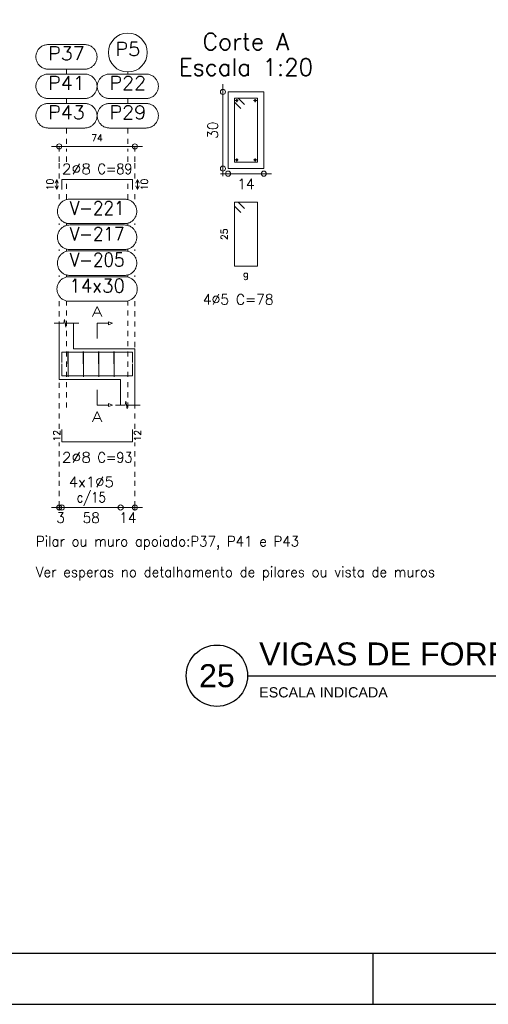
# Model space of a CAD drawing. Header units: millimetres. Extents: x -80 to 444, y 0 to 170.
# Tile 99 of 133: x 297 to 306, y 0 to 19. Entities that reach past the tile are written whole.
import ezdxf
from ezdxf.enums import TextEntityAlignment as Align

# ---------------------------------------------------------------- set-up
doc = ezdxf.new("R2010")
doc.units = ezdxf.units.MM
doc.linetypes.add('CYPE_PUNTO', pattern=[0.075, 0, -0.075])
for name, color, linetype, lineweight in [('ARM_COMPRIMENTOS', 3, 'Continuous', 0), ('ARM_DENTRO_VIGA', 4, 'Continuous', 15), ('ARM_ESTRIBOS', 3, 'Continuous', 0), ('ARM_TEXTOS', 3, 'Continuous', 0), ('COT_COTAS', 3, 'Continuous', 0), ('COT_EST', 3, 'Continuous', 0), ('COT_LIN_APOIOS', 2, 'CYPE_PUNTO', 0), ('COT_LIN_AUX_COTA', 2, 'CYPE_PUNTO', 0), ('MARCAS_PLANTA', 3, 'Continuous', 0), ('REF_ESCALA', 3, 'Continuous', 0), ('REF_NOME', 3, 'Continuous', 0), ('REF_REFERENCIA', 3, 'Continuous', 0), ('SEC_CONTORNOS', 2, 'Continuous', 9), ('SEC_DIM_VIGA', 3, 'Continuous', 0), ('TEXTO_REF_NOME', 3, 'Continuous', 0), ('TEXTO_REF_REFERENCIA', 3, 'Continuous', 0), ('TXT_COMP', 3, 'Continuous', 0), ('TXT_EST', 3, 'Continuous', 0)]:
    doc.layers.add(name, color=color, linetype=linetype, lineweight=lineweight)
doc.styles.add('CYPETXT', font='romans', dxfattribs={"height": 0.2})
doc.styles.get("Standard").update_dxf_attribs({"font": 'arial.ttf'})

msp = doc.modelspace()

# ---------------------------------------------------------------- linework, layer by layer
at = {"color": 2}
msp.add_line((301.6404, 6.429), (310.9934, 6.429), dxfattribs=at)
at = {"color": 1}
msp.add_line((304.1, 0), (304.1, 1), dxfattribs=at)
at = {"color": 2}
msp.add_lwpolyline([(270, 59.4), (270, 0), (354.1, 0), (354.1, 59.4)], close=True, dxfattribs=at)
at = {"color": 6}
msp.add_lwpolyline([(272.5, 58.4), (272.5, 1), (353.1, 1), (353.1, 58.4)], close=True, dxfattribs=at)
at = {"color": 2}
msp.add_circle((301.0404, 6.429), 0.6, dxfattribs=at)
at = {"layer": 'ARM_COMPRIMENTOS'}
for p, q in [((297.908, 16.1383), (297.878, 16.0633)), ((297.908, 15.9383), (297.878, 16.0133)), ((297.908, 16.1383), (297.938, 16.0633)), ((297.908, 15.9383), (297.908, 16.1383)), ((297.908, 15.9383), (297.938, 16.0133)), ((299.488, 16.1383), (299.458, 16.0633)), ((299.488, 15.9383), (299.458, 16.0133)), ((299.488, 16.1383), (299.518, 16.0633)), ((299.488, 16.1383), (299.488, 15.9383)), ((299.488, 15.9383), (299.518, 16.0133))]:
    msp.add_line(p, q, dxfattribs=at)
at = {"layer": 'ARM_DENTRO_VIGA'}
for p, q in [((301.3985, 17.68), (301.4585, 17.68)), ((301.4285, 17.71), (301.4285, 17.65)), ((301.7585, 17.68), (301.8185, 17.68)), ((301.7885, 17.71), (301.7885, 17.65)), ((301.3985, 16.52), (301.4585, 16.52)), ((301.4285, 16.55), (301.4285, 16.49)), ((301.7585, 16.52), (301.8185, 16.52)), ((301.7885, 16.55), (301.7885, 16.49))]:
    msp.add_line(p, q, dxfattribs=at)
for points in [[(298.008, 15.9383), (298.008, 16.1383), (299.388, 16.1383), (299.388, 15.9383)], [(298.008, 12.556), (298.008, 12.756), (299.388, 12.756), (299.388, 12.556)], [(298.008, 12.532), (298.008, 12.292), (299.388, 12.292), (299.388, 12.532)], [(298.008, 11.244), (298.008, 11.004), (299.388, 11.004), (299.388, 11.244)]]:
    msp.add_lwpolyline(points, dxfattribs=at)
for centre in [(301.4285, 17.68), (301.7885, 17.68), (301.4285, 16.52), (301.7885, 16.52)]:
    msp.add_circle(centre, 0.02, dxfattribs=at)
at = {"layer": 'ARM_ESTRIBOS'}
for points in [[(301.581, 17.6025), (301.4585, 17.725), (301.3835, 17.725), (301.3835, 16.475), (301.8335, 16.475), (301.8335, 17.725), (301.3835, 17.725), (301.3835, 17.65), (301.506, 17.5275)], [(301.581, 15.5675), (301.4585, 15.69), (301.3835, 15.69), (301.3835, 14.44), (301.8335, 14.44), (301.8335, 15.69), (301.3835, 15.69), (301.3835, 15.615), (301.506, 15.4925)], [(298.134, 12.725), (298.134, 12.774), (298.129, 12.274), (298.124, 12.774), (298.124, 12.744), (298.124, 12.695)], [(298.434, 12.725), (298.434, 12.774), (298.429, 12.274), (298.424, 12.774), (298.424, 12.744), (298.424, 12.695)], [(298.734, 12.725), (298.734, 12.774), (298.729, 12.274), (298.724, 12.774), (298.724, 12.744), (298.724, 12.695)], [(299.034, 12.725), (299.034, 12.774), (299.029, 12.274), (299.024, 12.774), (299.024, 12.744), (299.024, 12.695)]]:
    msp.add_lwpolyline(points, dxfattribs=at)
at = {"layer": 'COT_COTAS'}
msp.add_line((297.808, 16.7833), (299.588, 16.7833), dxfattribs=at)
for centre in [(297.958, 16.7833), (299.438, 16.7833)]:
    msp.add_circle(centre, 0.05, dxfattribs=at)
at = {"layer": 'COT_EST'}
msp.add_lwpolyline([(297.808, 9.719), (298.008, 9.719), (299.158, 9.719), (299.588, 9.719)], dxfattribs=at)
for centre in [(297.958, 9.719), (298.008, 9.719), (299.158, 9.719), (299.438, 9.719)]:
    msp.add_circle(centre, 0.05, dxfattribs=at)
at = {"layer": 'COT_LIN_APOIOS'}
for p, q in [((297.958, 15.752), (297.958, 15.9233)), ((299.438, 15.752), (299.438, 15.9233)), ((297.958, 15.246), (297.958, 15.272)), ((299.438, 15.246), (299.438, 15.272)), ((297.958, 14.74), (297.958, 14.766)), ((299.438, 14.74), (299.438, 14.766)), ((297.958, 14.234), (297.958, 14.26)), ((299.438, 14.234), (299.438, 14.26)), ((297.958, 11.259), (297.958, 13.754)), ((299.438, 11.259), (299.438, 13.754))]:
    msp.add_line(p, q, dxfattribs=at)
for points in [[(297.958, 16.1533), (297.958, 16.4833), (297.958, 16.7583), (297.958, 16.7833)], [(299.438, 16.1533), (299.438, 16.4833), (299.438, 16.7583), (299.438, 16.7833)], [(297.958, 9.659), (297.958, 9.694), (297.958, 9.744), (297.958, 10.319), (297.958, 10.989)], [(299.438, 9.659), (299.438, 9.694), (299.438, 9.744), (299.438, 10.319), (299.438, 10.989)]]:
    msp.add_lwpolyline(points, dxfattribs=at)
at = {"layer": 'COT_LIN_AUX_COTA'}
for p, q in [((298.098, 18.1993), (298.098, 18.2953)), ((299.298, 18.1993), (299.298, 18.2391)), ((298.098, 17.6233), (298.098, 17.7193)), ((299.298, 17.6233), (299.298, 17.7193)), ((298.098, 16.4833), (298.098, 16.7333)), ((299.298, 16.4833), (299.298, 16.7333)), ((298.098, 15.752), (298.098, 16.0633)), ((299.298, 15.752), (299.298, 16.0633)), ((298.098, 15.246), (298.098, 15.272)), ((299.298, 15.246), (299.298, 15.272)), ((298.098, 14.74), (298.098, 14.766)), ((299.298, 14.74), (299.298, 14.766)), ((298.098, 14.234), (298.098, 14.26)), ((299.298, 14.234), (299.298, 14.26)), ((298.098, 11.674), (298.098, 13.754)), ((299.298, 11.674), (299.298, 13.754))]:
    msp.add_line(p, q, dxfattribs=at)
for points in [[(298.098, 16.8333), (298.098, 17.0433), (298.098, 17.1433)], [(299.298, 16.8333), (299.298, 17.0433), (299.298, 17.1433)]]:
    msp.add_lwpolyline(points, dxfattribs=at)
at = {"layer": 'MARCAS_PLANTA'}
for points in [[(298.698, 13.024), (298.698, 13.324), (298.923, 13.324), (298.923, 13.354), (298.998, 13.324), (298.923, 13.294), (298.923, 13.324)], [(298.698, 12.024), (298.698, 11.724), (298.923, 11.724), (298.923, 11.754), (298.998, 11.724), (298.923, 11.694), (298.923, 11.724)]]:
    msp.add_lwpolyline(points, dxfattribs=at)
at = {"layer": 'REF_NOME'}
for points in [[(299.234, 15.752), (299.25, 15.7515), (299.266, 15.7499), (299.2818, 15.7472), (299.2974, 15.7435), (299.3127, 15.7387), (299.3277, 15.733), (299.3422, 15.7262), (299.3563, 15.7185), (299.3698, 15.7099), (299.3827, 15.7004), (299.395, 15.69), (299.4065, 15.6789), (299.4173, 15.667), (299.4272, 15.6544), (299.4363, 15.6412), (299.4445, 15.6274), (299.4517, 15.6131), (299.458, 15.5983), (299.4632, 15.5831), (299.4675, 15.5677), (299.4707, 15.5519), (299.4728, 15.5361), (299.4739, 15.52), (299.4739, 15.504), (299.4728, 15.488), (299.4707, 15.4721), (299.4675, 15.4564), (299.4632, 15.4409), (299.458, 15.4258), (299.4517, 15.411), (299.4445, 15.3967), (299.4363, 15.3829), (299.4272, 15.3697), (299.4173, 15.3571), (299.4065, 15.3452), (299.395, 15.334), (299.3827, 15.3237), (299.3698, 15.3142), (299.3563, 15.3055), (299.3422, 15.2978), (299.3277, 15.2911), (299.3127, 15.2853), (299.2974, 15.2806), (299.2818, 15.2768), (299.266, 15.2742), (299.25, 15.2726), (299.234, 15.272), (298.162, 15.272), (298.146, 15.2726), (298.13, 15.2742), (298.1142, 15.2768), (298.0986, 15.2806), (298.0833, 15.2853), (298.0683, 15.2911), (298.0538, 15.2978), (298.0397, 15.3055), (298.0262, 15.3142), (298.0133, 15.3237), (298.001, 15.334), (297.9895, 15.3452), (297.9787, 15.3571), (297.9688, 15.3697), (297.9597, 15.3829), (297.9515, 15.3967), (297.9443, 15.411), (297.938, 15.4258), (297.9328, 15.4409), (297.9285, 15.4564), (297.9253, 15.4721), (297.9232, 15.488), (297.9221, 15.504), (297.9221, 15.52), (297.9232, 15.5361), (297.9253, 15.5519), (297.9285, 15.5677), (297.9328, 15.5831), (297.938, 15.5983), (297.9443, 15.6131), (297.9515, 15.6274), (297.9597, 15.6412), (297.9688, 15.6544), (297.9787, 15.667), (297.9895, 15.6789), (298.001, 15.69), (298.0133, 15.7004), (298.0262, 15.7099), (298.0397, 15.7185), (298.0538, 15.7262), (298.0683, 15.733), (298.0833, 15.7387), (298.0986, 15.7435), (298.1142, 15.7472), (298.13, 15.7499), (298.146, 15.7515), (298.162, 15.752), (299.234, 15.752)], [(299.234, 15.246), (299.25, 15.2455), (299.266, 15.2439), (299.2818, 15.2412), (299.2974, 15.2375), (299.3127, 15.2327), (299.3277, 15.227), (299.3422, 15.2202), (299.3563, 15.2125), (299.3698, 15.2039), (299.3827, 15.1944), (299.395, 15.184), (299.4065, 15.1729), (299.4173, 15.161), (299.4272, 15.1484), (299.4363, 15.1352), (299.4445, 15.1214), (299.4517, 15.1071), (299.458, 15.0923), (299.4632, 15.0771), (299.4675, 15.0617), (299.4707, 15.0459), (299.4728, 15.0301), (299.4739, 15.014), (299.4739, 14.998), (299.4728, 14.982), (299.4707, 14.9661), (299.4675, 14.9504), (299.4632, 14.9349), (299.458, 14.9198), (299.4517, 14.905), (299.4445, 14.8907), (299.4363, 14.8769), (299.4272, 14.8637), (299.4173, 14.8511), (299.4065, 14.8392), (299.395, 14.828), (299.3827, 14.8177), (299.3698, 14.8082), (299.3563, 14.7995), (299.3422, 14.7918), (299.3277, 14.7851), (299.3127, 14.7793), (299.2974, 14.7746), (299.2818, 14.7708), (299.266, 14.7682), (299.25, 14.7666), (299.234, 14.766), (298.162, 14.766), (298.146, 14.7666), (298.13, 14.7682), (298.1142, 14.7708), (298.0986, 14.7746), (298.0833, 14.7793), (298.0683, 14.7851), (298.0538, 14.7918), (298.0397, 14.7995), (298.0262, 14.8082), (298.0133, 14.8177), (298.001, 14.828), (297.9895, 14.8392), (297.9787, 14.8511), (297.9688, 14.8637), (297.9597, 14.8769), (297.9515, 14.8907), (297.9443, 14.905), (297.938, 14.9198), (297.9328, 14.9349), (297.9285, 14.9504), (297.9253, 14.9661), (297.9232, 14.982), (297.9221, 14.998), (297.9221, 15.014), (297.9232, 15.0301), (297.9253, 15.0459), (297.9285, 15.0617), (297.9328, 15.0771), (297.938, 15.0923), (297.9443, 15.1071), (297.9515, 15.1214), (297.9597, 15.1352), (297.9688, 15.1484), (297.9787, 15.161), (297.9895, 15.1729), (298.001, 15.184), (298.0133, 15.1944), (298.0262, 15.2039), (298.0397, 15.2125), (298.0538, 15.2202), (298.0683, 15.227), (298.0833, 15.2327), (298.0986, 15.2375), (298.1142, 15.2412), (298.13, 15.2439), (298.146, 15.2455), (298.162, 15.246), (299.234, 15.246)], [(299.234, 14.74), (299.25, 14.7395), (299.266, 14.7379), (299.2818, 14.7352), (299.2974, 14.7315), (299.3127, 14.7267), (299.3277, 14.721), (299.3422, 14.7142), (299.3563, 14.7065), (299.3698, 14.6979), (299.3827, 14.6884), (299.395, 14.678), (299.4065, 14.6669), (299.4173, 14.655), (299.4272, 14.6424), (299.4363, 14.6292), (299.4445, 14.6154), (299.4517, 14.6011), (299.458, 14.5863), (299.4632, 14.5711), (299.4675, 14.5557), (299.4707, 14.5399), (299.4728, 14.5241), (299.4739, 14.508), (299.4739, 14.492), (299.4728, 14.476), (299.4707, 14.4601), (299.4675, 14.4444), (299.4632, 14.4289), (299.458, 14.4138), (299.4517, 14.399), (299.4445, 14.3847), (299.4363, 14.3709), (299.4272, 14.3577), (299.4173, 14.3451), (299.4065, 14.3332), (299.395, 14.322), (299.3827, 14.3117), (299.3698, 14.3022), (299.3563, 14.2935), (299.3422, 14.2858), (299.3277, 14.2791), (299.3127, 14.2733), (299.2974, 14.2686), (299.2818, 14.2648), (299.266, 14.2622), (299.25, 14.2606), (299.234, 14.26), (298.162, 14.26), (298.146, 14.2606), (298.13, 14.2622), (298.1142, 14.2648), (298.0986, 14.2686), (298.0833, 14.2733), (298.0683, 14.2791), (298.0538, 14.2858), (298.0397, 14.2935), (298.0262, 14.3022), (298.0133, 14.3117), (298.001, 14.322), (297.9895, 14.3332), (297.9787, 14.3451), (297.9688, 14.3577), (297.9597, 14.3709), (297.9515, 14.3847), (297.9443, 14.399), (297.938, 14.4138), (297.9328, 14.4289), (297.9285, 14.4444), (297.9253, 14.4601), (297.9232, 14.476), (297.9221, 14.492), (297.9221, 14.508), (297.9232, 14.5241), (297.9253, 14.5399), (297.9285, 14.5557), (297.9328, 14.5711), (297.938, 14.5863), (297.9443, 14.6011), (297.9515, 14.6154), (297.9597, 14.6292), (297.9688, 14.6424), (297.9787, 14.655), (297.9895, 14.6669), (298.001, 14.678), (298.0133, 14.6884), (298.0262, 14.6979), (298.0397, 14.7065), (298.0538, 14.7142), (298.0683, 14.721), (298.0833, 14.7267), (298.0986, 14.7315), (298.1142, 14.7352), (298.13, 14.7379), (298.146, 14.7395), (298.162, 14.74), (299.234, 14.74)], [(299.244, 14.234), (299.26, 14.2335), (299.276, 14.2319), (299.2918, 14.2292), (299.3074, 14.2255), (299.3227, 14.2207), (299.3377, 14.215), (299.3522, 14.2082), (299.3663, 14.2005), (299.3798, 14.1919), (299.3927, 14.1824), (299.405, 14.172), (299.4165, 14.1609), (299.4273, 14.149), (299.4372, 14.1364), (299.4463, 14.1232), (299.4545, 14.1094), (299.4617, 14.0951), (299.468, 14.0803), (299.4732, 14.0651), (299.4775, 14.0497), (299.4807, 14.0339), (299.4828, 14.0181), (299.4839, 14.002), (299.4839, 13.986), (299.4828, 13.97), (299.4807, 13.9541), (299.4775, 13.9384), (299.4732, 13.9229), (299.468, 13.9078), (299.4617, 13.893), (299.4545, 13.8787), (299.4463, 13.8649), (299.4372, 13.8517), (299.4273, 13.8391), (299.4165, 13.8272), (299.405, 13.816), (299.3927, 13.8057), (299.3798, 13.7962), (299.3663, 13.7875), (299.3522, 13.7798), (299.3377, 13.7731), (299.3227, 13.7673), (299.3074, 13.7626), (299.2918, 13.7588), (299.276, 13.7562), (299.26, 13.7546), (299.244, 13.754), (298.152, 13.754), (298.136, 13.7546), (298.12, 13.7562), (298.1042, 13.7588), (298.0886, 13.7626), (298.0733, 13.7673), (298.0583, 13.7731), (298.0438, 13.7798), (298.0297, 13.7875), (298.0162, 13.7962), (298.0033, 13.8057), (297.991, 13.816), (297.9795, 13.8272), (297.9687, 13.8391), (297.9588, 13.8517), (297.9497, 13.8649), (297.9415, 13.8787), (297.9343, 13.893), (297.928, 13.9078), (297.9228, 13.9229), (297.9185, 13.9384), (297.9153, 13.9541), (297.9132, 13.97), (297.9121, 13.986), (297.9121, 14.002), (297.9132, 14.0181), (297.9153, 14.0339), (297.9185, 14.0497), (297.9228, 14.0651), (297.928, 14.0803), (297.9343, 14.0951), (297.9415, 14.1094), (297.9497, 14.1232), (297.9588, 14.1364), (297.9687, 14.149), (297.9795, 14.1609), (297.991, 14.172), (298.0033, 14.1824), (298.0162, 14.1919), (298.0297, 14.2005), (298.0438, 14.2082), (298.0583, 14.215), (298.0733, 14.2207), (298.0886, 14.2255), (298.1042, 14.2292), (298.12, 14.2319), (298.136, 14.2335), (298.152, 14.234), (299.244, 14.234)]]:
    msp.add_lwpolyline(points, close=True, dxfattribs=at)
at = {"layer": 'REF_REFERENCIA'}
for points in [[(298.456, 18.7753), (298.472, 18.7747), (298.488, 18.7731), (298.5038, 18.7705), (298.5194, 18.7668), (298.5347, 18.762), (298.5497, 18.7562), (298.5642, 18.7495), (298.5783, 18.7418), (298.5918, 18.7331), (298.6047, 18.7236), (298.617, 18.7133), (298.6285, 18.7021), (298.6393, 18.6902), (298.6492, 18.6776), (298.6583, 18.6644), (298.6665, 18.6506), (298.6737, 18.6363), (298.68, 18.6215), (298.6852, 18.6064), (298.6895, 18.5909), (298.6927, 18.5752), (298.6948, 18.5593), (298.6959, 18.5433), (298.6959, 18.5273), (298.6948, 18.5113), (298.6927, 18.4954), (298.6895, 18.4796), (298.6852, 18.4642), (298.68, 18.449), (298.6737, 18.4343), (298.6665, 18.4199), (298.6583, 18.4061), (298.6492, 18.3929), (298.6393, 18.3803), (298.6285, 18.3684), (298.617, 18.3573), (298.6047, 18.3469), (298.5918, 18.3374), (298.5783, 18.3288), (298.5642, 18.3211), (298.5497, 18.3143), (298.5347, 18.3086), (298.5194, 18.3038), (298.5038, 18.3001), (298.488, 18.2974), (298.472, 18.2958), (298.456, 18.2953), (297.74, 18.2953), (297.724, 18.2958), (297.708, 18.2974), (297.6922, 18.3001), (297.6766, 18.3038), (297.6613, 18.3086), (297.6463, 18.3143), (297.6318, 18.3211), (297.6177, 18.3288), (297.6042, 18.3374), (297.5913, 18.3469), (297.579, 18.3573), (297.5675, 18.3684), (297.5567, 18.3803), (297.5468, 18.3929), (297.5377, 18.4061), (297.5295, 18.4199), (297.5223, 18.4343), (297.516, 18.449), (297.5108, 18.4642), (297.5065, 18.4796), (297.5033, 18.4954), (297.5012, 18.5113), (297.5001, 18.5273), (297.5001, 18.5433), (297.5012, 18.5593), (297.5033, 18.5752), (297.5065, 18.5909), (297.5108, 18.6064), (297.516, 18.6215), (297.5223, 18.6363), (297.5295, 18.6506), (297.5377, 18.6644), (297.5468, 18.6776), (297.5567, 18.6902), (297.5675, 18.7021), (297.579, 18.7133), (297.5913, 18.7236), (297.6042, 18.7331), (297.6177, 18.7418), (297.6318, 18.7495), (297.6463, 18.7562), (297.6613, 18.762), (297.6766, 18.7668), (297.6922, 18.7705), (297.708, 18.7731), (297.724, 18.7747), (297.74, 18.7753), (298.456, 18.7753)], [(298.456, 18.1993), (298.472, 18.1987), (298.488, 18.1971), (298.5038, 18.1945), (298.5194, 18.1908), (298.5347, 18.186), (298.5497, 18.1802), (298.5642, 18.1735), (298.5783, 18.1658), (298.5918, 18.1571), (298.6047, 18.1476), (298.617, 18.1373), (298.6285, 18.1261), (298.6393, 18.1142), (298.6492, 18.1016), (298.6583, 18.0884), (298.6665, 18.0746), (298.6737, 18.0603), (298.68, 18.0455), (298.6852, 18.0304), (298.6895, 18.0149), (298.6927, 17.9992), (298.6948, 17.9833), (298.6959, 17.9673), (298.6959, 17.9513), (298.6948, 17.9353), (298.6927, 17.9194), (298.6895, 17.9036), (298.6852, 17.8882), (298.68, 17.873), (298.6737, 17.8583), (298.6665, 17.8439), (298.6583, 17.8301), (298.6492, 17.8169), (298.6393, 17.8043), (298.6285, 17.7924), (298.617, 17.7813), (298.6047, 17.7709), (298.5918, 17.7614), (298.5783, 17.7528), (298.5642, 17.7451), (298.5497, 17.7383), (298.5347, 17.7326), (298.5194, 17.7278), (298.5038, 17.7241), (298.488, 17.7214), (298.472, 17.7198), (298.456, 17.7193), (297.74, 17.7193), (297.724, 17.7198), (297.708, 17.7214), (297.6922, 17.7241), (297.6766, 17.7278), (297.6613, 17.7326), (297.6463, 17.7383), (297.6318, 17.7451), (297.6177, 17.7528), (297.6042, 17.7614), (297.5913, 17.7709), (297.579, 17.7813), (297.5675, 17.7924), (297.5567, 17.8043), (297.5468, 17.8169), (297.5377, 17.8301), (297.5295, 17.8439), (297.5223, 17.8583), (297.516, 17.873), (297.5108, 17.8882), (297.5065, 17.9036), (297.5033, 17.9194), (297.5012, 17.9353), (297.5001, 17.9513), (297.5001, 17.9673), (297.5012, 17.9833), (297.5033, 17.9992), (297.5065, 18.0149), (297.5108, 18.0304), (297.516, 18.0455), (297.5223, 18.0603), (297.5295, 18.0746), (297.5377, 18.0884), (297.5468, 18.1016), (297.5567, 18.1142), (297.5675, 18.1261), (297.579, 18.1373), (297.5913, 18.1476), (297.6042, 18.1571), (297.6177, 18.1658), (297.6318, 18.1735), (297.6463, 18.1802), (297.6613, 18.186), (297.6766, 18.1908), (297.6922, 18.1945), (297.708, 18.1971), (297.724, 18.1987), (297.74, 18.1993), (298.456, 18.1993)], [(299.656, 18.1993), (299.672, 18.1987), (299.688, 18.1971), (299.7038, 18.1945), (299.7194, 18.1908), (299.7347, 18.186), (299.7497, 18.1802), (299.7642, 18.1735), (299.7783, 18.1658), (299.7918, 18.1571), (299.8047, 18.1476), (299.817, 18.1373), (299.8285, 18.1261), (299.8393, 18.1142), (299.8492, 18.1016), (299.8583, 18.0884), (299.8665, 18.0746), (299.8737, 18.0603), (299.88, 18.0455), (299.8852, 18.0304), (299.8895, 18.0149), (299.8927, 17.9992), (299.8948, 17.9833), (299.8959, 17.9673), (299.8959, 17.9513), (299.8948, 17.9353), (299.8927, 17.9194), (299.8895, 17.9036), (299.8852, 17.8882), (299.88, 17.873), (299.8737, 17.8583), (299.8665, 17.8439), (299.8583, 17.8301), (299.8492, 17.8169), (299.8393, 17.8043), (299.8285, 17.7924), (299.817, 17.7813), (299.8047, 17.7709), (299.7918, 17.7614), (299.7783, 17.7528), (299.7642, 17.7451), (299.7497, 17.7383), (299.7347, 17.7326), (299.7194, 17.7278), (299.7038, 17.7241), (299.688, 17.7214), (299.672, 17.7198), (299.656, 17.7193), (298.94, 17.7193), (298.924, 17.7198), (298.908, 17.7214), (298.8922, 17.7241), (298.8766, 17.7278), (298.8613, 17.7326), (298.8463, 17.7383), (298.8318, 17.7451), (298.8177, 17.7528), (298.8042, 17.7614), (298.7913, 17.7709), (298.779, 17.7813), (298.7675, 17.7924), (298.7567, 17.8043), (298.7468, 17.8169), (298.7377, 17.8301), (298.7295, 17.8439), (298.7223, 17.8583), (298.716, 17.873), (298.7108, 17.8882), (298.7065, 17.9036), (298.7033, 17.9194), (298.7012, 17.9353), (298.7001, 17.9513), (298.7001, 17.9673), (298.7012, 17.9833), (298.7033, 17.9992), (298.7065, 18.0149), (298.7108, 18.0304), (298.716, 18.0455), (298.7223, 18.0603), (298.7295, 18.0746), (298.7377, 18.0884), (298.7468, 18.1016), (298.7567, 18.1142), (298.7675, 18.1261), (298.779, 18.1373), (298.7913, 18.1476), (298.8042, 18.1571), (298.8177, 18.1658), (298.8318, 18.1735), (298.8463, 18.1802), (298.8613, 18.186), (298.8766, 18.1908), (298.8922, 18.1945), (298.908, 18.1971), (298.924, 18.1987), (298.94, 18.1993), (299.656, 18.1993)], [(298.456, 17.6233), (298.472, 17.6227), (298.488, 17.6211), (298.5038, 17.6185), (298.5194, 17.6148), (298.5347, 17.61), (298.5497, 17.6042), (298.5642, 17.5975), (298.5783, 17.5898), (298.5918, 17.5811), (298.6047, 17.5716), (298.617, 17.5613), (298.6285, 17.5501), (298.6393, 17.5382), (298.6492, 17.5256), (298.6583, 17.5124), (298.6665, 17.4986), (298.6737, 17.4843), (298.68, 17.4695), (298.6852, 17.4544), (298.6895, 17.4389), (298.6927, 17.4232), (298.6948, 17.4073), (298.6959, 17.3913), (298.6959, 17.3753), (298.6948, 17.3593), (298.6927, 17.3434), (298.6895, 17.3276), (298.6852, 17.3122), (298.68, 17.297), (298.6737, 17.2823), (298.6665, 17.2679), (298.6583, 17.2541), (298.6492, 17.2409), (298.6393, 17.2283), (298.6285, 17.2164), (298.617, 17.2053), (298.6047, 17.1949), (298.5918, 17.1854), (298.5783, 17.1768), (298.5642, 17.1691), (298.5497, 17.1623), (298.5347, 17.1566), (298.5194, 17.1518), (298.5038, 17.1481), (298.488, 17.1454), (298.472, 17.1438), (298.456, 17.1433), (297.74, 17.1433), (297.724, 17.1438), (297.708, 17.1454), (297.6922, 17.1481), (297.6766, 17.1518), (297.6613, 17.1566), (297.6463, 17.1623), (297.6318, 17.1691), (297.6177, 17.1768), (297.6042, 17.1854), (297.5913, 17.1949), (297.579, 17.2053), (297.5675, 17.2164), (297.5567, 17.2283), (297.5468, 17.2409), (297.5377, 17.2541), (297.5295, 17.2679), (297.5223, 17.2823), (297.516, 17.297), (297.5108, 17.3122), (297.5065, 17.3276), (297.5033, 17.3434), (297.5012, 17.3593), (297.5001, 17.3753), (297.5001, 17.3913), (297.5012, 17.4073), (297.5033, 17.4232), (297.5065, 17.4389), (297.5108, 17.4544), (297.516, 17.4695), (297.5223, 17.4843), (297.5295, 17.4986), (297.5377, 17.5124), (297.5468, 17.5256), (297.5567, 17.5382), (297.5675, 17.5501), (297.579, 17.5613), (297.5913, 17.5716), (297.6042, 17.5811), (297.6177, 17.5898), (297.6318, 17.5975), (297.6463, 17.6042), (297.6613, 17.61), (297.6766, 17.6148), (297.6922, 17.6185), (297.708, 17.6211), (297.724, 17.6227), (297.74, 17.6233), (298.456, 17.6233)], [(299.656, 17.6233), (299.672, 17.6227), (299.688, 17.6211), (299.7038, 17.6185), (299.7194, 17.6148), (299.7347, 17.61), (299.7497, 17.6042), (299.7642, 17.5975), (299.7783, 17.5898), (299.7918, 17.5811), (299.8047, 17.5716), (299.817, 17.5613), (299.8285, 17.5501), (299.8393, 17.5382), (299.8492, 17.5256), (299.8583, 17.5124), (299.8665, 17.4986), (299.8737, 17.4843), (299.88, 17.4695), (299.8852, 17.4544), (299.8895, 17.4389), (299.8927, 17.4232), (299.8948, 17.4073), (299.8959, 17.3913), (299.8959, 17.3753), (299.8948, 17.3593), (299.8927, 17.3434), (299.8895, 17.3276), (299.8852, 17.3122), (299.88, 17.297), (299.8737, 17.2823), (299.8665, 17.2679), (299.8583, 17.2541), (299.8492, 17.2409), (299.8393, 17.2283), (299.8285, 17.2164), (299.817, 17.2053), (299.8047, 17.1949), (299.7918, 17.1854), (299.7783, 17.1768), (299.7642, 17.1691), (299.7497, 17.1623), (299.7347, 17.1566), (299.7194, 17.1518), (299.7038, 17.1481), (299.688, 17.1454), (299.672, 17.1438), (299.656, 17.1433), (298.94, 17.1433), (298.924, 17.1438), (298.908, 17.1454), (298.8922, 17.1481), (298.8766, 17.1518), (298.8613, 17.1566), (298.8463, 17.1623), (298.8318, 17.1691), (298.8177, 17.1768), (298.8042, 17.1854), (298.7913, 17.1949), (298.779, 17.2053), (298.7675, 17.2164), (298.7567, 17.2283), (298.7468, 17.2409), (298.7377, 17.2541), (298.7295, 17.2679), (298.7223, 17.2823), (298.716, 17.297), (298.7108, 17.3122), (298.7065, 17.3276), (298.7033, 17.3434), (298.7012, 17.3593), (298.7001, 17.3753), (298.7001, 17.3913), (298.7012, 17.4073), (298.7033, 17.4232), (298.7065, 17.4389), (298.7108, 17.4544), (298.716, 17.4695), (298.7223, 17.4843), (298.7295, 17.4986), (298.7377, 17.5124), (298.7468, 17.5256), (298.7567, 17.5382), (298.7675, 17.5501), (298.779, 17.5613), (298.7913, 17.5716), (298.8042, 17.5811), (298.8177, 17.5898), (298.8318, 17.5975), (298.8463, 17.6042), (298.8613, 17.61), (298.8766, 17.6148), (298.8922, 17.6185), (298.908, 17.6211), (298.924, 17.6227), (298.94, 17.6233), (299.656, 17.6233)]]:
    msp.add_lwpolyline(points, close=True, dxfattribs=at)
msp.add_circle((299.298, 18.6195), 0.3805, dxfattribs=at)
at = {"layer": 'SEC_CONTORNOS'}
for p, q in [((298.238, 12.824), (298.238, 13.324)), ((297.958, 12.224), (297.958, 12.824)), ((299.158, 12.824), (299.438, 12.824)), ((299.438, 12.224), (299.438, 12.824)), ((297.958, 12.224), (298.238, 12.224)), ((299.158, 11.724), (299.158, 12.224))]:
    msp.add_line(p, q, dxfattribs=at)
msp.add_lwpolyline([(301.2585, 17.85), (301.2585, 16.35), (301.9585, 16.35), (301.9585, 17.85), (301.2585, 17.85)], close=True, dxfattribs=at)
for points in [[(297.858, 13.324), (298.045, 13.324), (298.0575, 13.399), (298.0825, 13.249), (298.095, 13.324), (298.338, 13.324)], [(297.958, 12.224), (297.958, 12.824), (297.958, 13.324)], [(298.238, 12.824), (299.158, 12.824), (299.438, 12.824)], [(299.438, 11.724), (299.438, 12.224), (299.438, 12.824)], [(297.958, 12.224), (298.238, 12.224), (299.158, 12.224)], [(299.058, 11.724), (299.245, 11.724), (299.2575, 11.799), (299.2825, 11.649), (299.295, 11.724), (299.538, 11.724)]]:
    msp.add_lwpolyline(points, dxfattribs=at)
at = {"layer": 'SEC_DIM_VIGA'}
for p, q in [((301.1585, 18), (301.1585, 16.2)), ((301.1085, 16.25), (302.1085, 16.25))]:
    msp.add_line(p, q, dxfattribs=at)
for centre in [(301.1585, 17.85), (301.1585, 16.35), (301.2585, 16.25), (301.9585, 16.25)]:
    msp.add_circle(centre, 0.05, dxfattribs=at)

# ---------------------------------------------------------------- texts
at = {"color": 6}
msp.add_text('VIGAS DE FORRO - PARTE 2/2', height=0.45, dxfattribs=at).set_placement((301.8674, 6.629))
msp.add_text('25', height=0.45, dxfattribs=at).set_placement((301.0404, 6.429), align=Align.MIDDLE)
at = {"color": 2}
msp.add_text('ESCALA INDICADA', height=0.2, dxfattribs=at).set_placement((301.8674, 6.0033))
at = {"layer": 'ARM_COMPRIMENTOS', "style": 'CYPETXT', "width": 0.953514}
for s, p, p2 in [('10', (297.8413, 15.9263), (297.8413, 16.1503)), ('10', (299.688, 15.9263), (299.688, 16.1503)), ('12', (297.9747, 11.012), (297.9747, 11.236)), ('12', (299.5547, 11.012), (299.5547, 11.236))]:
    msp.add_text(s, height=0.13333, rotation=90, dxfattribs=at).set_placement(p, p2, align=Align.FIT)
at = {"layer": 'ARM_ESTRIBOS', "style": 'CYPETXT', "width": 0.883537}
msp.add_text('4%%c5 C=78', height=0.2, dxfattribs=at).set_placement((300.7685, 13.69), (302.1485, 13.69), align=Align.FIT)
at = {"layer": 'ARM_TEXTOS', "style": 'CYPETXT', "width": 1.06875}
for p, p2 in [((298.008, 16.2433), (298.578, 16.2433)), ((298.008, 10.599), (298.578, 10.599))]:
    msp.add_text('2%%c8', height=0.2, dxfattribs=at).set_placement(p, p2, align=Align.FIT)
at = {"layer": 'COT_COTAS', "style": 'CYPETXT', "width": 0.928421}
msp.add_text('74', height=0.13333, dxfattribs=at).set_placement((298.586, 16.8833), (298.81, 16.8833), align=Align.FIT)
at = {"layer": 'COT_EST', "style": 'CYPETXT'}
for s, width, p, p2 in [('3', 1.037647, (297.899, 9.419), (298.067, 9.419)), ('58', 0.953514, (298.415, 9.419), (298.751, 9.419)), ('14', 0.928421, (299.13, 9.419), (299.466, 9.419))]:
    msp.add_text(s, height=0.2, dxfattribs=dict(at, width=width)).set_placement(p, p2, align=Align.FIT)
at = {"layer": 'MARCAS_PLANTA', "style": 'CYPETXT', "width": 1.241471}
for p, p2 in [((298.5975, 13.454), (298.7985, 13.454)), ((298.5975, 11.394), (298.7985, 11.394))]:
    msp.add_text('A', height=0.2, dxfattribs=at).set_placement(p, p2, align=Align.FIT)
at = {"layer": 'REF_ESCALA', "style": 'CYPETXT'}
for s, width, p, p2 in [('Pilar ou muro apoiado:P37, P41 e P43', 0.826514, (297.5, 8.959), (302.648, 8.959)), ('Ver esperas no detalhamento de pilares ou vista de muros', 0.827909, (297.5, 8.359), (305.306, 8.359))]:
    msp.add_text(s, height=0.2, dxfattribs=dict(at, width=width)).set_placement(p, p2, align=Align.FIT)
at = {"layer": 'SEC_DIM_VIGA', "style": 'CYPETXT', "width": 0.953514}
for s, height, p, p2 in [('30', 0.2, (301.0585, 16.932), (301.0585, 17.268)), ('25', 0.13333, (301.2502, 14.953), (301.2502, 15.177))]:
    msp.add_text(s, height=height, rotation=90, dxfattribs=at).set_placement(p, p2, align=Align.FIT)
at = {"layer": 'SEC_DIM_VIGA', "style": 'CYPETXT'}
for s, height, width, p, p2 in [('14', 0.2, 0.928421, (301.4405, 15.95), (301.7765, 15.95)), ('9', 0.1333, 1.1025, (301.5525, 14.1733), (301.6645, 14.1733))]:
    msp.add_text(s, height=height, dxfattribs=dict(at, width=width)).set_placement(p, p2, align=Align.FIT)
at = {"layer": 'TEXTO_REF_NOME', "style": 'CYPETXT'}
for s, height, width, p, p2 in [('Corte A', 0.33333, 0.885124, (300.7585, 18.6667), (302.4585, 18.6667)), ('Escala 1:20', 0.333333, 0.879654, (300.296, 18.1667), (302.921, 18.1667)), ('V-221', 0.26667, 0.888632, (298.162, 15.4454), (299.234, 15.4454)), ('V-217', 0.26667, 0.835842, (298.162, 14.9394), (299.234, 14.9394)), ('V-205', 0.26667, 0.835842, (298.162, 14.4334), (299.234, 14.4334)), ('14x30', 0.26667, 0.91484, (298.152, 13.9274), (299.244, 13.9274))]:
    msp.add_text(s, height=height, dxfattribs=dict(at, width=width)).set_placement(p, p2, align=Align.FIT)
at = {"layer": 'TEXTO_REF_REFERENCIA', "style": 'CYPETXT'}
for s, width, p, p2 in [('P37', 0.972155, (297.74, 18.4686), (298.456, 18.4686)), ('P5', 1.019605, (299.052, 18.5529), (299.544, 18.5529)), ('P41', 1.084327, (297.74, 17.8926), (298.456, 17.8926)), ('P22', 0.972155, (298.94, 17.8926), (299.656, 17.8926)), ('P43', 0.972155, (297.74, 17.3166), (298.456, 17.3166)), ('P29', 0.989211, (298.94, 17.3166), (299.656, 17.3166))]:
    msp.add_text(s, height=0.26667, dxfattribs=dict(at, width=width)).set_placement(p, p2, align=Align.FIT)
at = {"layer": 'TXT_COMP', "style": 'CYPETXT'}
for s, width, p, p2 in [(' C=89', 0.817788, (298.578, 16.2433), (299.388, 16.2433)), (' C=93', 0.81, (298.578, 10.599), (299.388, 10.599))]:
    msp.add_text(s, height=0.2, dxfattribs=dict(at, width=width)).set_placement(p, p2, align=Align.FIT)
at = {"layer": 'TXT_EST', "style": 'CYPETXT'}
for s, width, p, p2 in [('4x1%%c5', 0.999194, (298.1405, 10.119), (299.0255, 10.119)), ('c/15', 0.777273, (298.298, 9.819), (298.868, 9.819))]:
    msp.add_text(s, height=0.2, dxfattribs=dict(at, width=width)).set_placement(p, p2, align=Align.FIT)

doc.saveas('drawing.dxf')
